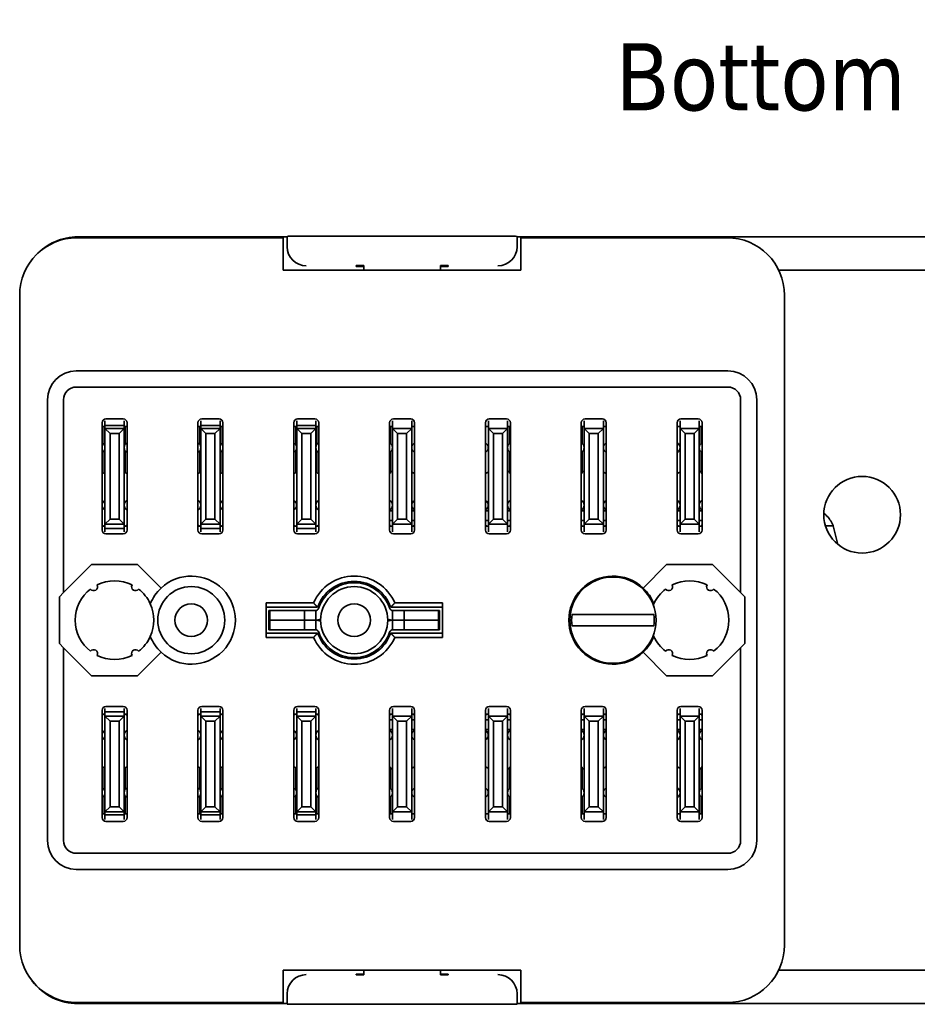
# Model space of a CAD drawing. Header units: millimetres. Extents: x 34 to 182, y 66 to 279.
# Tile 1 of 5: x 34 to 81, y 66 to 117. Entities that reach past the tile are written whole.
import ezdxf

# ---------------------------------------------------------------- set-up
doc = ezdxf.new("R2010")
doc.units = ezdxf.units.MM
doc.layers.add('Symbol (ISO)', color=7, linetype='Continuous', lineweight=25)
doc.layers.add('Visible (ISO)', color=7, linetype='Continuous', lineweight=35)
doc.styles.add('Label Text (ISO)', font='TAHOMA.TTF')

msp = doc.modelspace()

# ---------------------------------------------------------------- linework, layer by layer
at = {"layer": 'Visible (ISO)'}
for p, q in [((37.476, 105.658), (48.226, 105.658)), ((48.426, 105.702), (37.517, 105.702)), ((48.226, 105.658), (48.226, 103.958)), ((48.426, 105.228), (48.426, 105.728)), ((49.426, 105.738), (59.426, 105.738)), ((60.426, 105.228), (60.426, 105.728)), ((96.426, 105.702), (60.426, 105.702)), ((60.626, 105.658), (71.376, 105.658)), ((60.626, 103.958), (60.626, 105.658)), ((48.426, 105.228), (48.426, 105.202)), ((60.426, 105.202), (60.426, 105.228)), ((60.626, 103.958), (48.226, 103.958)), ((52.026, 104.165), (52.026, 104.203)), ((52.026, 104.203), (52.426, 104.203)), ((52.426, 104.165), (52.026, 104.165)), ((52.426, 104.203), (52.426, 103.958)), ((56.426, 103.958), (56.426, 104.203)), ((56.426, 104.203), (56.826, 104.203)), ((56.826, 104.165), (56.426, 104.165)), ((56.826, 104.203), (56.826, 104.165)), ((74.079, 103.958), (82.772, 103.958)), ((34.476, 68.758), (34.476, 102.658)), ((74.376, 102.658), (74.376, 68.758)), ((37.426, 98.708), (71.426, 98.708)), ((37.426, 97.871), (71.426, 97.871)), ((35.926, 74.208), (35.926, 97.208)), ((36.763, 87.146), (36.763, 97.208)), ((72.089, 97.208), (72.089, 87.146)), ((72.926, 97.208), (72.926, 74.208)), ((38.926, 96.11), (38.926, 95.861)), ((38.976, 96.208), (39.876, 96.208)), ((39.926, 95.861), (39.926, 96.11)), ((43.926, 96.11), (43.926, 95.861)), ((43.976, 96.208), (44.876, 96.208)), ((44.926, 95.861), (44.926, 96.11)), ((48.926, 96.11), (48.926, 95.861)), ((48.976, 96.208), (49.876, 96.208)), ((49.926, 95.861), (49.926, 96.11)), ((53.926, 95.908), (53.926, 96.107)), ((53.976, 96.208), (54.876, 96.208)), ((54.926, 96.107), (54.926, 95.908)), ((58.926, 95.908), (58.926, 96.107)), ((58.976, 96.208), (59.876, 96.208)), ((59.926, 96.107), (59.926, 95.908)), ((63.926, 95.908), (63.926, 96.107)), ((63.976, 96.208), (64.876, 96.208)), ((64.926, 96.107), (64.926, 95.908)), ((68.926, 95.908), (68.926, 96.107)), ((68.976, 96.208), (69.876, 96.208)), ((69.926, 96.107), (69.926, 95.908)), ((38.776, 90.408), (38.776, 96.008)), ((38.926, 95.808), (38.776, 95.808)), ((38.876, 95.808), (38.876, 94.869)), ((38.926, 95.708), (38.926, 95.861)), ((38.926, 95.861), (39.926, 95.861)), ((39.194, 95.44), (38.926, 95.708)), ((38.926, 95.708), (38.926, 90.708)), ((38.926, 95.708), (39.926, 95.708)), ((39.926, 95.708), (39.658, 95.44)), ((39.926, 95.861), (39.926, 95.708)), ((40.076, 95.808), (39.926, 95.808)), ((39.926, 90.708), (39.926, 95.708)), ((39.976, 94.869), (39.976, 95.808)), ((40.076, 96.008), (40.076, 90.408)), ((43.776, 90.408), (43.776, 96.008)), ((43.926, 95.808), (43.776, 95.808)), ((43.876, 95.808), (43.876, 94.869)), ((43.926, 95.708), (43.876, 95.708)), ((43.926, 95.708), (43.926, 95.861)), ((43.926, 95.861), (44.926, 95.861)), ((43.926, 95.708), (43.926, 90.708)), ((44.194, 95.44), (43.926, 95.708)), ((43.926, 95.708), (44.926, 95.708)), ((44.926, 95.708), (44.658, 95.44)), ((44.926, 95.861), (44.926, 95.708)), ((45.076, 95.808), (44.926, 95.808)), ((44.926, 90.708), (44.926, 95.708)), ((44.976, 95.708), (44.926, 95.708)), ((44.976, 94.869), (44.976, 95.808)), ((45.076, 96.008), (45.076, 90.408)), ((48.776, 90.408), (48.776, 96.008)), ((48.926, 95.808), (48.776, 95.808)), ((48.876, 95.808), (48.876, 94.869)), ((48.926, 95.708), (48.876, 95.708)), ((48.926, 95.708), (48.926, 95.861)), ((48.926, 95.861), (49.926, 95.861)), ((48.926, 95.708), (48.926, 90.708)), ((49.194, 95.44), (48.926, 95.708)), ((48.926, 95.708), (49.926, 95.708)), ((49.926, 95.708), (49.658, 95.44)), ((49.926, 95.861), (49.926, 95.708)), ((50.076, 95.808), (49.926, 95.808)), ((49.926, 90.708), (49.926, 95.708)), ((49.976, 95.708), (49.926, 95.708)), ((49.976, 94.869), (49.976, 95.808)), ((50.076, 96.008), (50.076, 90.408)), ((53.776, 90.408), (53.776, 96.008)), ((53.926, 95.808), (53.776, 95.808)), ((53.826, 95.808), (53.826, 94.924)), ((53.926, 95.908), (53.926, 95.708)), ((54.926, 95.708), (53.926, 95.708)), ((53.926, 95.708), (54.194, 95.44)), ((53.926, 95.708), (53.926, 90.708)), ((54.658, 95.44), (54.926, 95.708)), ((54.926, 95.708), (54.926, 95.908)), ((55.076, 95.808), (54.926, 95.808)), ((54.926, 90.708), (54.926, 95.708)), ((55.076, 96.008), (55.076, 90.408)), ((58.776, 90.408), (58.776, 96.008)), ((58.926, 95.808), (58.776, 95.808)), ((58.926, 95.908), (58.926, 95.708)), ((59.926, 95.708), (58.926, 95.708)), ((58.926, 95.708), (59.194, 95.44)), ((58.926, 95.708), (58.926, 90.708)), ((59.658, 95.44), (59.926, 95.708)), ((59.926, 95.708), (59.926, 95.908)), ((60.076, 95.808), (59.926, 95.808)), ((59.926, 90.708), (59.926, 95.708)), ((60.026, 94.924), (60.026, 95.808)), ((60.076, 96.008), (60.076, 90.408)), ((63.776, 90.408), (63.776, 96.008)), ((63.926, 95.808), (63.776, 95.808)), ((63.826, 95.808), (63.826, 94.924)), ((63.926, 95.908), (63.926, 95.708)), ((64.926, 95.708), (63.926, 95.708)), ((63.926, 95.708), (64.194, 95.44)), ((63.926, 95.708), (63.926, 90.708)), ((64.658, 95.44), (64.926, 95.708)), ((64.926, 95.708), (64.926, 95.908)), ((65.076, 95.808), (64.926, 95.808)), ((64.926, 90.708), (64.926, 95.708)), ((65.076, 96.008), (65.076, 90.408)), ((68.776, 90.408), (68.776, 96.008)), ((68.926, 95.808), (68.776, 95.808)), ((68.926, 95.908), (68.926, 95.708)), ((69.926, 95.708), (68.926, 95.708)), ((68.926, 95.708), (69.194, 95.44)), ((68.926, 95.708), (68.926, 90.708)), ((69.658, 95.44), (69.926, 95.708)), ((69.926, 95.708), (69.926, 95.908)), ((70.076, 95.808), (69.926, 95.808)), ((69.926, 90.708), (69.926, 95.708)), ((70.026, 94.924), (70.026, 95.808)), ((70.076, 96.008), (70.076, 90.408)), ((39.194, 90.976), (39.194, 95.44)), ((39.194, 95.44), (39.658, 95.44)), ((39.658, 95.44), (39.658, 90.976)), ((44.194, 90.976), (44.194, 95.44)), ((44.194, 95.44), (44.658, 95.44)), ((44.658, 95.44), (44.658, 90.976)), ((49.194, 90.976), (49.194, 95.44)), ((49.194, 95.44), (49.658, 95.44)), ((49.658, 95.44), (49.658, 90.976)), ((54.194, 95.44), (54.658, 95.44)), ((54.194, 90.976), (54.194, 95.44)), ((54.658, 95.44), (54.658, 90.976)), ((59.194, 95.44), (59.658, 95.44)), ((59.194, 90.976), (59.194, 95.44)), ((59.658, 95.44), (59.658, 90.976)), ((64.194, 95.44), (64.658, 95.44)), ((64.194, 90.976), (64.194, 95.44)), ((64.658, 95.44), (64.658, 90.976)), ((69.194, 95.44), (69.658, 95.44)), ((69.194, 90.976), (69.194, 95.44)), ((69.658, 95.44), (69.658, 90.976)), ((38.876, 94.547), (38.876, 93.403)), ((39.976, 93.403), (39.976, 94.547)), ((43.876, 94.547), (43.876, 93.403)), ((44.976, 93.403), (44.976, 94.547)), ((48.876, 94.547), (48.876, 93.403)), ((49.976, 93.403), (49.976, 94.547)), ((53.826, 94.492), (53.826, 93.383)), ((60.026, 93.383), (60.026, 94.492)), ((63.826, 94.492), (63.826, 93.383)), ((70.026, 93.383), (70.026, 94.492)), ((53.926, 93.458), (53.826, 93.458)), ((60.026, 93.458), (59.926, 93.458)), ((63.926, 93.458), (63.826, 93.458)), ((70.026, 93.458), (69.926, 93.458)), ((38.926, 90.708), (39.194, 90.976)), ((39.194, 90.976), (39.658, 90.976)), ((39.658, 90.976), (39.926, 90.708)), ((43.926, 90.708), (44.194, 90.976)), ((44.194, 90.976), (44.658, 90.976)), ((44.658, 90.976), (44.926, 90.708)), ((48.926, 90.708), (49.194, 90.976)), ((49.194, 90.976), (49.658, 90.976)), ((49.658, 90.976), (49.926, 90.708)), ((53.926, 91.408), (53.776, 91.408)), ((54.194, 90.976), (53.926, 90.708)), ((54.658, 90.976), (54.194, 90.976)), ((54.926, 90.708), (54.658, 90.976)), ((55.076, 91.408), (54.926, 91.408)), ((58.926, 91.408), (58.776, 91.408)), ((59.194, 90.976), (58.926, 90.708)), ((59.658, 90.976), (59.194, 90.976)), ((59.926, 90.708), (59.658, 90.976)), ((60.076, 91.408), (59.926, 91.408)), ((63.926, 91.408), (63.776, 91.408)), ((64.194, 90.976), (63.926, 90.708)), ((64.658, 90.976), (64.194, 90.976)), ((64.926, 90.708), (64.658, 90.976)), ((65.076, 91.408), (64.926, 91.408)), ((68.926, 91.408), (68.776, 91.408)), ((69.194, 90.976), (68.926, 90.708)), ((69.658, 90.976), (69.194, 90.976)), ((69.926, 90.708), (69.658, 90.976)), ((70.076, 91.408), (69.926, 91.408)), ((38.926, 90.608), (38.776, 90.608)), ((38.926, 90.708), (39.926, 90.708)), ((38.926, 90.49), (38.926, 90.708)), ((38.926, 90.49), (38.926, 90.311)), ((38.926, 90.49), (39.926, 90.49)), ((39.926, 90.708), (39.926, 90.49)), ((40.076, 90.608), (39.926, 90.608)), ((39.926, 90.311), (39.926, 90.49)), ((43.926, 90.608), (43.776, 90.608)), ((43.926, 90.49), (43.926, 90.708)), ((43.926, 90.708), (44.926, 90.708)), ((43.926, 90.49), (43.926, 90.311)), ((43.926, 90.49), (44.926, 90.49)), ((44.926, 90.708), (44.926, 90.49)), ((45.076, 90.608), (44.926, 90.608)), ((44.926, 90.311), (44.926, 90.49)), ((48.926, 90.608), (48.776, 90.608)), ((48.926, 90.49), (48.926, 90.708)), ((48.926, 90.708), (49.926, 90.708)), ((48.926, 90.49), (48.926, 90.311)), ((48.926, 90.49), (49.926, 90.49)), ((49.926, 90.708), (49.926, 90.49)), ((50.076, 90.608), (49.926, 90.608)), ((49.926, 90.311), (49.926, 90.49)), ((53.926, 90.908), (53.776, 90.908)), ((53.926, 90.608), (53.776, 90.608)), ((53.826, 90.608), (53.826, 90.633)), ((53.926, 90.708), (54.926, 90.708)), ((53.926, 90.708), (53.926, 90.508)), ((53.926, 90.309), (53.926, 90.508)), ((54.926, 90.908), (55.076, 90.908)), ((55.076, 90.908), (54.926, 90.908)), ((54.926, 90.508), (54.926, 90.708)), ((55.076, 90.608), (54.926, 90.608)), ((54.926, 90.508), (54.926, 90.309)), ((58.776, 90.908), (58.926, 90.908)), ((58.926, 90.908), (58.776, 90.908)), ((58.926, 90.608), (58.776, 90.608)), ((58.926, 90.708), (59.926, 90.708)), ((58.926, 90.708), (58.926, 90.508)), ((58.926, 90.309), (58.926, 90.508)), ((59.926, 90.908), (60.076, 90.908)), ((60.076, 90.908), (59.926, 90.908)), ((59.926, 90.508), (59.926, 90.708)), ((60.076, 90.608), (59.926, 90.608)), ((59.926, 90.508), (59.926, 90.309)), ((60.026, 90.633), (60.026, 90.608)), ((63.776, 90.908), (63.926, 90.908)), ((63.926, 90.908), (63.776, 90.908)), ((63.926, 90.608), (63.776, 90.608)), ((63.826, 90.608), (63.826, 90.633)), ((63.926, 90.708), (64.926, 90.708)), ((63.926, 90.708), (63.926, 90.508)), ((63.926, 90.309), (63.926, 90.508)), ((64.926, 90.908), (65.076, 90.908)), ((65.076, 90.908), (64.926, 90.908)), ((64.926, 90.508), (64.926, 90.708)), ((65.076, 90.608), (64.926, 90.608)), ((64.926, 90.508), (64.926, 90.309)), ((68.776, 90.908), (68.926, 90.908)), ((68.926, 90.908), (68.776, 90.908)), ((68.926, 90.608), (68.776, 90.608)), ((68.926, 90.708), (69.926, 90.708)), ((68.926, 90.708), (68.926, 90.508)), ((68.926, 90.309), (68.926, 90.508)), ((69.926, 90.908), (70.076, 90.908)), ((70.076, 90.908), (69.926, 90.908)), ((69.926, 90.508), (69.926, 90.708)), ((70.076, 90.608), (69.926, 90.608)), ((69.926, 90.508), (69.926, 90.309)), ((70.026, 90.633), (70.026, 90.608)), ((76.912, 90.625), (76.513, 90.625)), ((77.165, 89.655), (76.912, 90.625)), ((39.876, 90.208), (38.976, 90.208)), ((44.876, 90.208), (43.976, 90.208)), ((49.876, 90.208), (48.976, 90.208)), ((54.876, 90.208), (53.976, 90.208)), ((59.876, 90.208), (58.976, 90.208)), ((64.876, 90.208), (63.976, 90.208)), ((69.876, 90.208), (68.976, 90.208)), ((36.763, 87.146), (38.225, 88.608)), ((38.225, 88.608), (40.627, 88.608)), ((40.627, 88.608), (41.851, 87.384)), ((67.001, 87.384), (68.225, 88.608)), ((68.225, 88.608), (70.627, 88.608)), ((70.627, 88.608), (72.089, 87.146)), ((36.545, 86.928), (36.763, 87.146)), ((36.545, 84.488), (36.545, 86.928)), ((72.089, 87.146), (72.307, 86.928)), ((72.307, 86.928), (72.307, 84.488)), ((47.326, 84.808), (47.326, 86.608)), ((47.326, 86.608), (49.809, 86.608)), ((50.017, 86.383), (47.326, 86.383)), ((56.526, 86.383), (53.835, 86.383)), ((54.042, 86.608), (56.526, 86.608)), ((56.526, 86.608), (56.526, 84.808)), ((47.476, 85.708), (47.476, 86.208)), ((47.526, 86.208), (47.476, 86.208)), ((47.526, 86.208), (47.641, 86.208)), ((47.526, 85.708), (47.526, 86.208)), ((47.641, 86.208), (47.826, 86.208)), ((49.326, 86.208), (47.826, 86.208)), ((49.326, 86.208), (49.926, 86.208)), ((49.326, 85.708), (49.326, 86.208)), ((49.926, 85.708), (49.926, 86.208)), ((53.926, 86.208), (54.526, 86.208)), ((53.926, 85.708), (53.926, 86.208)), ((56.026, 86.208), (54.526, 86.208)), ((54.526, 85.708), (54.526, 86.208)), ((56.026, 86.208), (56.21, 86.208)), ((56.21, 86.208), (56.326, 86.208)), ((56.376, 86.208), (56.326, 86.208)), ((56.326, 85.708), (56.326, 86.208)), ((56.376, 85.708), (56.376, 86.208)), ((63.293, 86.008), (63.347, 86.008)), ((63.448, 86.008), (67.404, 86.008)), ((67.505, 86.008), (67.559, 86.008)), ((47.476, 85.708), (47.526, 85.708)), ((47.476, 85.708), (47.476, 85.208)), ((47.526, 85.708), (47.476, 85.708)), ((47.641, 85.708), (47.526, 85.708)), ((47.526, 85.708), (47.526, 85.208)), ((47.526, 85.708), (47.641, 85.708)), ((47.826, 85.708), (47.641, 85.708)), ((47.641, 85.708), (47.826, 85.708)), ((47.826, 85.708), (49.326, 85.708)), ((49.326, 85.708), (47.826, 85.708)), ((49.926, 85.708), (49.326, 85.708)), ((49.326, 85.708), (49.326, 85.208)), ((49.326, 85.708), (49.926, 85.708)), ((49.926, 85.708), (49.926, 85.208)), ((54.526, 85.708), (53.926, 85.708)), ((53.926, 85.708), (53.926, 85.208)), ((53.926, 85.708), (54.526, 85.708)), ((54.526, 85.708), (56.026, 85.708)), ((54.526, 85.708), (54.526, 85.208)), ((56.026, 85.708), (54.526, 85.708)), ((56.21, 85.708), (56.026, 85.708)), ((56.026, 85.708), (56.21, 85.708)), ((56.326, 85.708), (56.21, 85.708)), ((56.21, 85.708), (56.326, 85.708)), ((56.326, 85.708), (56.376, 85.708)), ((56.326, 85.708), (56.326, 85.208)), ((56.376, 85.708), (56.326, 85.708)), ((56.376, 85.708), (56.376, 85.208)), ((63.347, 85.408), (63.293, 85.408)), ((67.404, 85.408), (63.448, 85.408)), ((67.559, 85.408), (67.505, 85.408)), ((50.017, 85.033), (47.326, 85.033)), ((49.809, 84.808), (47.326, 84.808)), ((47.476, 85.208), (47.526, 85.208)), ((47.641, 85.208), (47.526, 85.208)), ((47.826, 85.208), (47.641, 85.208)), ((47.826, 85.208), (49.326, 85.208)), ((49.926, 85.208), (49.326, 85.208)), ((56.526, 85.033), (53.835, 85.033)), ((54.526, 85.208), (53.926, 85.208)), ((56.526, 84.808), (54.042, 84.808)), ((54.526, 85.208), (56.026, 85.208)), ((56.21, 85.208), (56.026, 85.208)), ((56.326, 85.208), (56.21, 85.208)), ((56.326, 85.208), (56.376, 85.208)), ((36.763, 84.27), (36.545, 84.488)), ((38.225, 82.808), (36.763, 84.27)), ((36.763, 74.208), (36.763, 84.27)), ((72.089, 84.27), (70.627, 82.808)), ((72.307, 84.488), (72.089, 84.27)), ((72.089, 84.27), (72.089, 74.208)), ((41.851, 84.032), (40.627, 82.808)), ((68.225, 82.808), (67.001, 84.032)), ((40.627, 82.808), (38.225, 82.808)), ((70.627, 82.808), (68.225, 82.808)), ((38.976, 81.208), (39.876, 81.208)), ((43.976, 81.208), (44.876, 81.208)), ((48.976, 81.208), (49.876, 81.208)), ((53.976, 81.208), (54.876, 81.208)), ((58.976, 81.208), (59.876, 81.208)), ((63.976, 81.208), (64.876, 81.208)), ((68.976, 81.208), (69.876, 81.208)), ((38.776, 75.408), (38.776, 81.008)), ((38.926, 80.808), (38.776, 80.808)), ((38.926, 81.105), (38.926, 80.926)), ((38.926, 80.708), (38.926, 80.926)), ((39.926, 80.926), (38.926, 80.926)), ((39.194, 80.44), (38.926, 80.708)), ((38.926, 80.708), (38.926, 75.708)), ((39.926, 80.708), (38.926, 80.708)), ((39.926, 80.708), (39.658, 80.44)), ((39.926, 80.926), (39.926, 81.105)), ((39.926, 80.926), (39.926, 80.708)), ((40.076, 80.808), (39.926, 80.808)), ((39.926, 75.708), (39.926, 80.708)), ((40.076, 81.008), (40.076, 75.408)), ((43.776, 75.408), (43.776, 81.008)), ((43.926, 80.808), (43.776, 80.808)), ((43.926, 81.105), (43.926, 80.926)), ((43.926, 80.708), (43.926, 80.926)), ((44.926, 80.926), (43.926, 80.926)), ((43.926, 80.708), (43.926, 75.708)), ((44.194, 80.44), (43.926, 80.708)), ((44.926, 80.708), (43.926, 80.708)), ((44.926, 80.708), (44.658, 80.44)), ((44.926, 80.926), (44.926, 81.105)), ((44.926, 80.926), (44.926, 80.708)), ((45.076, 80.808), (44.926, 80.808)), ((44.926, 75.708), (44.926, 80.708)), ((45.076, 81.008), (45.076, 75.408)), ((48.776, 75.408), (48.776, 81.008)), ((48.926, 80.808), (48.776, 80.808)), ((48.926, 81.105), (48.926, 80.926)), ((48.926, 80.708), (48.926, 80.926)), ((49.926, 80.926), (48.926, 80.926)), ((48.926, 80.708), (48.926, 75.708)), ((49.194, 80.44), (48.926, 80.708)), ((49.926, 80.708), (48.926, 80.708)), ((49.926, 80.708), (49.658, 80.44)), ((49.926, 80.926), (49.926, 81.105)), ((49.926, 80.926), (49.926, 80.708)), ((50.076, 80.808), (49.926, 80.808)), ((49.926, 75.708), (49.926, 80.708)), ((50.076, 81.008), (50.076, 75.408)), ((53.776, 75.408), (53.776, 81.008)), ((53.926, 80.808), (53.776, 80.808)), ((53.826, 80.783), (53.826, 80.808)), ((53.926, 80.908), (53.926, 81.107)), ((53.926, 80.908), (53.926, 80.708)), ((53.926, 80.708), (54.194, 80.44)), ((54.926, 80.708), (53.926, 80.708)), ((53.926, 80.708), (53.926, 75.708)), ((54.658, 80.44), (54.926, 80.708)), ((54.926, 81.107), (54.926, 80.908)), ((54.926, 80.708), (54.926, 80.908)), ((55.076, 80.808), (54.926, 80.808)), ((54.926, 75.708), (54.926, 80.708)), ((55.076, 81.008), (55.076, 75.408)), ((58.776, 75.408), (58.776, 81.008)), ((58.926, 80.808), (58.776, 80.808)), ((58.926, 80.908), (58.926, 81.107)), ((58.926, 80.908), (58.926, 80.708)), ((58.926, 80.708), (59.194, 80.44)), ((59.926, 80.708), (58.926, 80.708)), ((58.926, 80.708), (58.926, 75.708)), ((59.658, 80.44), (59.926, 80.708)), ((59.926, 81.107), (59.926, 80.908)), ((59.926, 80.708), (59.926, 80.908)), ((60.076, 80.808), (59.926, 80.808)), ((59.926, 75.708), (59.926, 80.708)), ((60.026, 80.808), (60.026, 80.783)), ((60.076, 81.008), (60.076, 75.408)), ((63.776, 75.408), (63.776, 81.008)), ((63.926, 80.808), (63.776, 80.808)), ((63.826, 80.783), (63.826, 80.808)), ((63.926, 80.908), (63.926, 81.107)), ((63.926, 80.908), (63.926, 80.708)), ((63.926, 80.708), (64.194, 80.44)), ((64.926, 80.708), (63.926, 80.708)), ((63.926, 80.708), (63.926, 75.708)), ((64.658, 80.44), (64.926, 80.708)), ((64.926, 81.107), (64.926, 80.908)), ((64.926, 80.708), (64.926, 80.908)), ((65.076, 80.808), (64.926, 80.808)), ((64.926, 75.708), (64.926, 80.708)), ((65.076, 81.008), (65.076, 75.408)), ((68.776, 75.408), (68.776, 81.008)), ((68.926, 80.808), (68.776, 80.808)), ((68.926, 80.908), (68.926, 81.107)), ((68.926, 80.908), (68.926, 80.708)), ((68.926, 80.708), (69.194, 80.44)), ((69.926, 80.708), (68.926, 80.708)), ((68.926, 80.708), (68.926, 75.708)), ((69.658, 80.44), (69.926, 80.708)), ((69.926, 81.107), (69.926, 80.908)), ((69.926, 80.708), (69.926, 80.908)), ((70.076, 80.808), (69.926, 80.808)), ((69.926, 75.708), (69.926, 80.708)), ((70.026, 80.808), (70.026, 80.783)), ((70.076, 81.008), (70.076, 75.408)), ((39.194, 75.976), (39.194, 80.44)), ((39.658, 80.44), (39.194, 80.44)), ((39.658, 80.44), (39.658, 75.976)), ((44.194, 75.976), (44.194, 80.44)), ((44.658, 80.44), (44.194, 80.44)), ((44.658, 80.44), (44.658, 75.976)), ((49.194, 75.976), (49.194, 80.44)), ((49.658, 80.44), (49.194, 80.44)), ((49.658, 80.44), (49.658, 75.976)), ((53.776, 80.508), (53.926, 80.508)), ((54.194, 80.44), (54.658, 80.44)), ((54.194, 75.976), (54.194, 80.44)), ((54.658, 80.44), (54.658, 75.976)), ((54.926, 80.508), (55.076, 80.508)), ((54.926, 80.508), (55.076, 80.508)), ((58.776, 80.508), (58.926, 80.508)), ((58.776, 80.508), (58.926, 80.508)), ((59.194, 80.44), (59.658, 80.44)), ((59.194, 75.976), (59.194, 80.44)), ((59.658, 80.44), (59.658, 75.976)), ((59.926, 80.508), (60.076, 80.508)), ((59.926, 80.508), (60.076, 80.508)), ((63.776, 80.508), (63.926, 80.508)), ((63.776, 80.508), (63.926, 80.508)), ((64.194, 80.44), (64.658, 80.44)), ((64.194, 75.976), (64.194, 80.44)), ((64.658, 80.44), (64.658, 75.976)), ((64.926, 80.508), (65.076, 80.508)), ((64.926, 80.508), (65.076, 80.508)), ((68.776, 80.508), (68.926, 80.508)), ((68.776, 80.508), (68.926, 80.508)), ((69.194, 80.44), (69.658, 80.44)), ((69.194, 75.976), (69.194, 80.44)), ((69.658, 80.44), (69.658, 75.976)), ((69.926, 80.508), (70.076, 80.508)), ((69.926, 80.508), (70.076, 80.508)), ((53.776, 80.008), (53.926, 80.008)), ((54.926, 80.008), (55.076, 80.008)), ((58.776, 80.008), (58.926, 80.008)), ((59.926, 80.008), (60.076, 80.008)), ((63.776, 80.008), (63.926, 80.008)), ((64.926, 80.008), (65.076, 80.008)), ((68.776, 80.008), (68.926, 80.008)), ((69.926, 80.008), (70.076, 80.008)), ((38.876, 78.012), (38.876, 76.869)), ((39.976, 78.012), (39.976, 76.869)), ((43.876, 78.012), (43.876, 76.869)), ((44.976, 78.012), (44.976, 76.869)), ((48.876, 78.012), (48.876, 76.869)), ((49.976, 78.012), (49.976, 76.869)), ((53.826, 76.924), (53.826, 78.033)), ((53.826, 77.958), (53.926, 77.958)), ((59.926, 77.958), (60.026, 77.958)), ((60.026, 78.033), (60.026, 76.924)), ((63.826, 76.924), (63.826, 78.033)), ((63.826, 77.958), (63.926, 77.958)), ((69.926, 77.958), (70.026, 77.958)), ((70.026, 78.033), (70.026, 76.924)), ((38.876, 76.547), (38.876, 75.608)), ((39.976, 76.547), (39.976, 75.608)), ((43.876, 76.547), (43.876, 75.608)), ((44.976, 76.547), (44.976, 75.608)), ((48.876, 76.547), (48.876, 75.608)), ((49.976, 76.547), (49.976, 75.608)), ((53.826, 75.608), (53.826, 76.492)), ((60.026, 76.492), (60.026, 75.608)), ((63.826, 75.608), (63.826, 76.492)), ((70.026, 76.492), (70.026, 75.608)), ((38.926, 75.608), (38.776, 75.608)), ((38.926, 75.708), (39.194, 75.976)), ((38.926, 75.555), (38.926, 75.708)), ((39.926, 75.708), (38.926, 75.708)), ((38.926, 75.555), (38.926, 75.306)), ((39.926, 75.555), (38.926, 75.555)), ((39.658, 75.976), (39.194, 75.976)), ((39.658, 75.976), (39.926, 75.708)), ((39.926, 75.708), (39.926, 75.555)), ((40.076, 75.608), (39.926, 75.608)), ((39.926, 75.306), (39.926, 75.555)), ((43.926, 75.608), (43.776, 75.608)), ((43.926, 75.708), (43.876, 75.708)), ((43.926, 75.708), (44.194, 75.976)), ((43.926, 75.555), (43.926, 75.708)), ((44.926, 75.708), (43.926, 75.708)), ((43.926, 75.555), (43.926, 75.306)), ((44.926, 75.555), (43.926, 75.555)), ((44.658, 75.976), (44.194, 75.976)), ((44.658, 75.976), (44.926, 75.708)), ((44.926, 75.708), (44.926, 75.555)), ((44.976, 75.708), (44.926, 75.708)), ((45.076, 75.608), (44.926, 75.608)), ((44.926, 75.306), (44.926, 75.555)), ((48.926, 75.608), (48.776, 75.608)), ((48.926, 75.708), (48.876, 75.708)), ((48.926, 75.708), (49.194, 75.976)), ((48.926, 75.555), (48.926, 75.708)), ((49.926, 75.708), (48.926, 75.708)), ((48.926, 75.555), (48.926, 75.306)), ((49.926, 75.555), (48.926, 75.555)), ((49.658, 75.976), (49.194, 75.976)), ((49.658, 75.976), (49.926, 75.708)), ((49.926, 75.708), (49.926, 75.555)), ((49.976, 75.708), (49.926, 75.708)), ((50.076, 75.608), (49.926, 75.608)), ((49.926, 75.306), (49.926, 75.555)), ((53.926, 75.608), (53.776, 75.608)), ((54.194, 75.976), (53.926, 75.708)), ((53.926, 75.708), (54.926, 75.708)), ((53.926, 75.708), (53.926, 75.508)), ((53.926, 75.309), (53.926, 75.508)), ((54.658, 75.976), (54.194, 75.976)), ((54.926, 75.708), (54.658, 75.976)), ((54.926, 75.508), (54.926, 75.708)), ((55.076, 75.608), (54.926, 75.608)), ((54.926, 75.508), (54.926, 75.309)), ((58.926, 75.608), (58.776, 75.608)), ((59.194, 75.976), (58.926, 75.708)), ((58.926, 75.708), (59.926, 75.708)), ((58.926, 75.708), (58.926, 75.508)), ((58.926, 75.309), (58.926, 75.508)), ((59.658, 75.976), (59.194, 75.976)), ((59.926, 75.708), (59.658, 75.976)), ((59.926, 75.508), (59.926, 75.708)), ((60.076, 75.608), (59.926, 75.608)), ((59.926, 75.508), (59.926, 75.309)), ((63.926, 75.608), (63.776, 75.608)), ((64.194, 75.976), (63.926, 75.708)), ((63.926, 75.708), (64.926, 75.708)), ((63.926, 75.708), (63.926, 75.508)), ((63.926, 75.309), (63.926, 75.508)), ((64.658, 75.976), (64.194, 75.976)), ((64.926, 75.708), (64.658, 75.976)), ((64.926, 75.508), (64.926, 75.708)), ((65.076, 75.608), (64.926, 75.608)), ((64.926, 75.508), (64.926, 75.309)), ((68.926, 75.608), (68.776, 75.608)), ((69.194, 75.976), (68.926, 75.708)), ((68.926, 75.708), (69.926, 75.708)), ((68.926, 75.708), (68.926, 75.508)), ((68.926, 75.309), (68.926, 75.508)), ((69.658, 75.976), (69.194, 75.976)), ((69.926, 75.708), (69.658, 75.976)), ((69.926, 75.508), (69.926, 75.708)), ((70.076, 75.608), (69.926, 75.608)), ((69.926, 75.508), (69.926, 75.309)), ((39.876, 75.208), (38.976, 75.208)), ((44.876, 75.208), (43.976, 75.208)), ((49.876, 75.208), (48.976, 75.208)), ((54.876, 75.208), (53.976, 75.208)), ((59.876, 75.208), (58.976, 75.208)), ((64.876, 75.208), (63.976, 75.208)), ((69.876, 75.208), (68.976, 75.208)), ((71.426, 73.545), (37.426, 73.545)), ((71.426, 72.708), (37.426, 72.708)), ((48.226, 67.458), (48.226, 65.758)), ((48.226, 67.458), (60.626, 67.458)), ((52.426, 67.458), (52.426, 67.204)), ((56.426, 67.204), (56.426, 67.458)), ((60.626, 65.758), (60.626, 67.458)), ((82.772, 67.458), (74.079, 67.458)), ((52.026, 67.204), (52.026, 67.242)), ((52.026, 67.242), (52.426, 67.242)), ((52.426, 67.204), (52.026, 67.204)), ((56.426, 67.242), (56.826, 67.242)), ((56.826, 67.204), (56.426, 67.204)), ((56.826, 67.242), (56.826, 67.204)), ((48.226, 65.758), (37.476, 65.758)), ((48.426, 66.205), (48.426, 66.179)), ((48.426, 65.679), (48.426, 66.179)), ((60.426, 66.179), (60.426, 66.205)), ((60.426, 65.679), (60.426, 66.179)), ((71.376, 65.758), (60.626, 65.758)), ((37.517, 65.705), (48.426, 65.705)), ((59.426, 65.668), (49.426, 65.668)), ((60.426, 65.705), (96.426, 65.705))]:
    msp.add_line(p, q, dxfattribs=at)
for centre, radius in [((78.426, 91.208), 2), ((65.426, 85.708), 2.25), ((43.426, 85.708), 1.75), ((51.926, 85.708), 1.75), ((43.426, 85.708), 0.85), ((51.926, 85.708), 0.85)]:
    msp.add_circle(centre, radius, dxfattribs=at)
for centre, radius, start, end in [((37.476, 102.658), 3, 90, 180), ((71.376, 102.658), 3, 0, 90), ((37.426, 97.208), 1.5, 90, 180), ((71.426, 97.208), 1.5, 0, 90), ((37.426, 97.208), 0.663, 90, 180), ((71.426, 97.208), 0.663, 0, 90), ((38.976, 96.008), 0.2, 90, 180), ((39.876, 96.008), 0.2, 0, 90), ((43.976, 96.008), 0.2, 90, 180), ((44.876, 96.008), 0.2, 0, 90), ((48.976, 96.008), 0.2, 90, 180), ((49.876, 96.008), 0.2, 0, 90), ((53.976, 96.008), 0.2, 90, 180), ((54.876, 96.008), 0.2, 0, 90), ((58.976, 96.008), 0.2, 90, 180), ((59.876, 96.008), 0.2, 0, 90), ((63.976, 96.008), 0.2, 90, 180), ((64.876, 96.008), 0.2, 0, 90), ((68.976, 96.008), 0.2, 90, 180), ((69.876, 96.008), 0.2, 0, 90), ((38.642, 94.708), 0.283, 298.0725, 61.9275), ((40.209, 94.708), 0.283, 118.0725, 241.9275), ((43.642, 94.708), 0.283, 298.0725, 61.9275), ((45.209, 94.708), 0.283, 118.0725, 241.9275), ((48.642, 94.708), 0.283, 298.0725, 61.9275), ((50.209, 94.708), 0.283, 118.0725, 241.9275), ((53.642, 94.708), 0.283, 298.0725, 61.9275), ((55.209, 94.708), 0.283, 118.0725, 241.9275), ((58.642, 94.708), 0.283, 298.0725, 61.9275), ((60.209, 94.708), 0.283, 118.0725, 241.9275), ((63.642, 94.708), 0.283, 298.0725, 61.9275), ((65.209, 94.708), 0.283, 118.0725, 241.9275), ((68.642, 94.708), 0.283, 298.0725, 61.9275), ((70.209, 94.708), 0.283, 118.0725, 241.9275), ((39.426, 92.008), 1.5, 111.5102, 115.6793), ((39.426, 92.008), 1.5, 64.3207, 68.4898), ((44.426, 92.008), 1.5, 111.5102, 115.6793), ((44.426, 92.008), 1.5, 64.3207, 68.4898), ((49.426, 92.008), 1.5, 111.5102, 115.6793), ((49.426, 92.008), 1.5, 64.3207, 68.4898), ((54.426, 92.008), 1.5, 113.5782, 115.6793), ((54.426, 92.008), 1.5, 64.3207, 70.5288), ((59.426, 92.008), 1.5, 109.4712, 115.6793), ((59.426, 92.008), 1.5, 64.3207, 66.4218), ((64.426, 92.008), 1.5, 113.5782, 115.6793), ((64.426, 92.008), 1.5, 64.3207, 70.5288), ((69.426, 92.008), 1.5, 109.4712, 115.6793), ((69.426, 92.008), 1.5, 64.3207, 66.4218), ((38.642, 91.708), 0.283, 298.0725, 61.9275), ((40.209, 91.708), 0.283, 118.0725, 241.9275), ((43.642, 91.708), 0.283, 298.0725, 61.9275), ((45.209, 91.708), 0.283, 118.0725, 241.9275), ((48.642, 91.708), 0.283, 298.0725, 61.9275), ((50.209, 91.708), 0.283, 118.0725, 241.9275), ((53.642, 91.708), 0.283, 298.0725, 61.9275), ((55.209, 91.708), 0.283, 118.0725, 241.9275), ((58.642, 91.708), 0.283, 298.0725, 61.9275), ((60.209, 91.708), 0.283, 118.0725, 241.9275), ((63.642, 91.708), 0.283, 298.0725, 61.9275), ((65.209, 91.708), 0.283, 118.0725, 241.9275), ((68.642, 91.708), 0.283, 298.0725, 61.9275), ((70.209, 91.708), 0.283, 118.0725, 241.9275), ((39.426, 92.008), 1.5, 244.3207, 248.9605), ((38.976, 90.408), 0.2, 180, 270), ((39.876, 90.408), 0.2, 270, 0), ((39.426, 92.008), 1.5, 291.0395, 295.6793), ((44.426, 92.008), 1.5, 244.3207, 248.9605), ((43.976, 90.408), 0.2, 180, 270), ((44.876, 90.408), 0.2, 270, 0), ((44.426, 92.008), 1.5, 291.0395, 295.6793), ((49.426, 92.008), 1.5, 244.3207, 248.9605), ((48.976, 90.408), 0.2, 180, 270), ((49.876, 90.408), 0.2, 270, 0), ((49.426, 92.008), 1.5, 291.0395, 295.6793), ((54.426, 92.008), 1.5, 244.3207, 246.4218), ((53.976, 90.408), 0.2, 180, 270), ((54.876, 90.408), 0.2, 270, 0), ((54.426, 92.008), 1.5, 291.0395, 295.6793), ((59.426, 92.008), 1.5, 244.3207, 248.9605), ((58.976, 90.408), 0.2, 180, 270), ((59.876, 90.408), 0.2, 270, 0), ((59.426, 92.008), 1.5, 293.5782, 295.6793), ((64.426, 92.008), 1.5, 244.3207, 246.4218), ((63.976, 90.408), 0.2, 180, 270), ((64.876, 90.408), 0.2, 270, 0), ((64.426, 92.008), 1.5, 291.0395, 295.6793), ((69.426, 92.008), 1.5, 244.3207, 248.9605), ((68.976, 90.408), 0.2, 180, 270), ((69.876, 90.408), 0.2, 270, 0), ((69.426, 92.008), 1.5, 293.5782, 295.6793), ((43.426, 85.708), 2.3, 226.7833, 133.2167), ((51.926, 85.708), 2.3, 23.0357, 156.9643), ((65.426, 85.708), 2.3, 46.7833, 313.2167), ((39.426, 85.708), 2.05, 127.5921, 232.4079), ((38.339, 87.446), 0.2, 214.796, 29.204), ((39.426, 85.708), 2.05, 63.5921, 116.4079), ((40.512, 87.446), 0.2, 150.796, 325.204), ((39.426, 85.708), 2.05, 24.5914, 52.4079), ((43.426, 85.708), 2.3, 133.2167, 158.2282), ((51.926, 85.708), 2.025, 19.4712, 160.5288), ((51.926, 85.708), 1.95, 19.0008, 160.9992), ((65.426, 85.708), 2.3, 21.7718, 46.7833), ((69.426, 85.708), 2.05, 127.5921, 155.4086), ((68.339, 87.446), 0.2, 214.796, 29.204), ((69.426, 85.708), 2.05, 63.5921, 116.4079), ((70.512, 87.446), 0.2, 150.796, 325.204), ((69.426, 85.708), 2.05, 307.5921, 52.4079), ((39.426, 85.708), 2.05, 335.4086, 24.5914), ((49.893, 86.408), 0.2, 270, 340.9992), ((53.959, 86.408), 0.2, 199.0008, 270), ((69.426, 85.708), 2.05, 155.4086, 157.3941), ((65.426, 85.708), 2.154, 171.9932, 188.0068), ((65.426, 85.708), 2.154, 351.9932, 8.0068), ((49.893, 86.408), 0.7, 272.6902, 293.926), ((49.893, 85.008), 0.7, 66.074, 87.3098), ((53.959, 86.408), 0.7, 246.074, 267.3098), ((53.959, 85.008), 0.7, 92.6902, 113.926), ((39.426, 85.708), 2.05, 307.5921, 335.4086), ((43.426, 85.708), 2.3, 201.7718, 226.7833), ((51.926, 85.708), 2.3, 203.0357, 336.9643), ((49.893, 85.008), 0.2, 19.0008, 90), ((51.926, 85.708), 2.025, 199.4712, 340.5288), ((51.926, 85.708), 1.95, 199.0008, 340.9992), ((53.959, 85.008), 0.2, 90, 160.9992), ((65.426, 85.708), 2.3, 313.2167, 338.2282), ((69.426, 85.708), 2.05, 202.6059, 204.5914), ((69.426, 85.708), 2.05, 204.5914, 232.4079), ((38.339, 83.969), 0.2, 330.796, 145.204), ((39.426, 85.708), 2.05, 243.5921, 296.4079), ((40.512, 83.969), 0.2, 34.796, 209.204), ((68.339, 83.969), 0.2, 330.796, 145.204), ((69.426, 85.708), 2.05, 243.5921, 296.4079), ((70.512, 83.969), 0.2, 34.796, 209.204), ((38.976, 81.008), 0.2, 90, 180), ((39.876, 81.008), 0.2, 0, 90), ((43.976, 81.008), 0.2, 90, 180), ((44.876, 81.008), 0.2, 0, 90), ((48.976, 81.008), 0.2, 90, 180), ((49.876, 81.008), 0.2, 0, 90), ((53.976, 81.008), 0.2, 90, 180), ((54.876, 81.008), 0.2, 0, 90), ((58.976, 81.008), 0.2, 90, 180), ((59.876, 81.008), 0.2, 0, 90), ((63.976, 81.008), 0.2, 90, 180), ((64.876, 81.008), 0.2, 0, 90), ((68.976, 81.008), 0.2, 90, 180), ((69.876, 81.008), 0.2, 0, 90), ((39.426, 79.408), 1.5, 111.0395, 115.6793), ((39.426, 79.408), 1.5, 64.3207, 68.9605), ((44.426, 79.408), 1.5, 111.0395, 115.6793), ((44.426, 79.408), 1.5, 64.3207, 68.9605), ((49.426, 79.408), 1.5, 111.0395, 115.6793), ((49.426, 79.408), 1.5, 64.3207, 68.9605), ((54.426, 79.408), 1.5, 113.5782, 115.6871), ((54.426, 79.408), 1.5, 64.3285, 68.9605), ((59.426, 79.408), 1.5, 111.0395, 115.6793), ((59.426, 79.408), 1.5, 64.3207, 66.4218), ((64.426, 79.408), 1.5, 113.5782, 115.6793), ((64.426, 79.408), 1.5, 64.3207, 68.9605), ((69.426, 79.408), 1.5, 111.0395, 115.6793), ((69.426, 79.408), 1.5, 64.3207, 66.4218), ((38.642, 79.708), 0.283, 298.0725, 61.9275), ((40.209, 79.708), 0.283, 118.0725, 241.9275), ((43.642, 79.708), 0.283, 298.0725, 61.9275), ((45.209, 79.708), 0.283, 118.0725, 241.9275), ((48.642, 79.708), 0.283, 298.0725, 61.9275), ((50.209, 79.708), 0.283, 118.0725, 241.9275), ((53.642, 79.708), 0.283, 298.0725, 61.9275), ((55.209, 79.708), 0.283, 118.0725, 177.9338), ((55.209, 79.708), 0.283, 182.0662, 241.9275), ((58.642, 79.708), 0.283, 298.0725, 61.9275), ((60.209, 79.708), 0.283, 118.0725, 241.9275), ((63.642, 79.708), 0.283, 298.0725, 61.9275), ((65.209, 79.708), 0.283, 118.0725, 241.9275), ((68.642, 79.708), 0.283, 298.0725, 61.9275), ((70.209, 79.708), 0.283, 118.0725, 241.9275), ((39.426, 79.408), 1.5, 244.3207, 248.4898), ((39.426, 79.408), 1.5, 291.5102, 295.6793), ((44.426, 79.408), 1.5, 244.3207, 248.4898), ((44.426, 79.408), 1.5, 291.5102, 295.6793), ((49.426, 79.408), 1.5, 244.3207, 248.4898), ((49.426, 79.408), 1.5, 291.5102, 295.6793), ((54.426, 79.408), 1.5, 244.3129, 246.4218), ((54.426, 79.408), 1.5, 289.4712, 295.6715), ((59.426, 79.408), 1.5, 244.3207, 250.5288), ((59.426, 79.408), 1.5, 293.5782, 295.6793), ((64.426, 79.408), 1.5, 244.3207, 246.4218), ((64.426, 79.408), 1.5, 289.4712, 295.6793), ((69.426, 79.408), 1.5, 244.3207, 250.5288), ((69.426, 79.408), 1.5, 293.5782, 295.6793), ((38.642, 76.708), 0.283, 298.0725, 61.9275), ((40.209, 76.708), 0.283, 118.0725, 241.9275), ((43.642, 76.708), 0.283, 298.0725, 61.9275), ((45.209, 76.708), 0.283, 118.0725, 241.9275), ((48.642, 76.708), 0.283, 298.0725, 61.9275), ((50.209, 76.708), 0.283, 118.0725, 241.9275), ((53.642, 76.708), 0.283, 298.0725, 61.9275), ((55.209, 76.708), 0.283, 118.0725, 177.9338), ((55.209, 76.708), 0.283, 182.0662, 241.9275), ((58.642, 76.708), 0.283, 298.0725, 61.9275), ((60.209, 76.708), 0.283, 118.0725, 241.9275), ((63.642, 76.708), 0.283, 298.0725, 61.9275), ((65.209, 76.708), 0.283, 118.0725, 241.9275), ((68.642, 76.708), 0.283, 298.0725, 61.9275), ((70.209, 76.708), 0.283, 118.0725, 241.9275), ((38.976, 75.408), 0.2, 180, 270), ((39.876, 75.408), 0.2, 270, 0), ((43.976, 75.408), 0.2, 180, 270), ((44.876, 75.408), 0.2, 270, 0), ((48.976, 75.408), 0.2, 180, 270), ((49.876, 75.408), 0.2, 270, 0), ((53.976, 75.408), 0.2, 180, 270), ((54.876, 75.408), 0.2, 270, 0), ((58.976, 75.408), 0.2, 180, 270), ((59.876, 75.408), 0.2, 270, 0), ((63.976, 75.408), 0.2, 180, 270), ((64.876, 75.408), 0.2, 270, 0), ((68.976, 75.408), 0.2, 180, 270), ((69.876, 75.408), 0.2, 270, 0), ((37.426, 74.208), 1.5, 180, 270), ((37.426, 74.208), 0.663, 180, 270), ((71.426, 74.208), 0.663, 270, 0), ((71.426, 74.208), 1.5, 270, 0), ((37.476, 68.758), 3, 180, 270), ((71.376, 68.758), 3, 270, 0)]:
    msp.add_arc(centre, radius, start, end, dxfattribs=at)
for centre, major_axis, ratio, start_param, end_param in [((37.517, 102.701), (-1.903, 2.32), 0.999907, 5.596208, 6.419627), ((49.426, 105.728), (1, 0), 0.010525, 1.570796, 3.141593), ((59.426, 105.728), (1, 0), 0.010525, 0, 1.570796), ((49.426, 105.202), (0, -1), 0.999945, 4.712389, 4.722914), ((49.426, 105.191), (-0.711, 0.711), 0.98953, 0.79066, 2.350932), ((59.426, 105.191), (0.711, 0.711), 0.98953, 3.932253, 5.492525), ((59.426, 105.202), (0, -1), 0.999945, 1.560272, 1.570796), ((37.517, 68.705), (-1.903, -2.32), 0.999907, 6.053172, 6.970163), ((49.426, 66.216), (-0.711, -0.711), 0.98953, 3.932253, 5.492525), ((59.426, 66.216), (0.711, -0.711), 0.98953, 0.79066, 2.350932), ((49.426, 66.205), (0, 1), 0.999945, 1.560272, 1.570796), ((59.426, 66.205), (0, 1), 0.999945, 4.712389, 4.722914), ((49.426, 65.679), (-1, 0), 0.010525, 0, 1.570796), ((59.426, 65.679), (-1, 0), 0.010525, 1.570796, 3.141593)]:
    msp.add_ellipse(centre, major_axis=major_axis, ratio=ratio, start_param=start_param, end_param=end_param, dxfattribs=at)
for points, knots in [([(76.428, 91.293), (76.486, 91.242), (76.539, 91.191), (76.753, 90.968), (76.862, 90.797), (76.912, 90.625)], [0.1805964, 0.1805964, 0.1805964, 0.1805964, 0.2197596, 0.2197596, 0.3516686, 0.3516686, 0.3516686, 0.3516686]), ([(63.347, 86.008), (63.348, 86.008), (63.35, 86.008), (63.359, 86.008), (63.367, 86.008), (63.385, 86.008), (63.397, 86.008), (63.42, 86.008), (63.435, 86.008), (63.448, 86.008)], [0.00084328, 0.00084328, 0.00084328, 0.00084328, 0.00368985, 0.00368985, 0.00739922, 0.00739922, 0.01113357, 0.01113357, 0.01489089, 0.01489089, 0.01489089, 0.01489089]), ([(67.404, 86.008), (67.417, 86.008), (67.431, 86.008), (67.454, 86.008), (67.467, 86.008), (67.484, 86.008), (67.493, 86.008), (67.501, 86.008), (67.504, 86.008), (67.505, 86.008)], [0.04468739, 0.04468739, 0.04468739, 0.04468739, 0.04844471, 0.04844471, 0.05217906, 0.05217906, 0.05588843, 0.05588843, 0.05873501, 0.05873501, 0.05873501, 0.05873501]), ([(63.448, 85.408), (63.435, 85.408), (63.42, 85.408), (63.397, 85.408), (63.385, 85.408), (63.367, 85.408), (63.359, 85.408), (63.35, 85.408), (63.348, 85.408), (63.347, 85.408)], [0.04468739, 0.04468739, 0.04468739, 0.04468739, 0.04844471, 0.04844471, 0.05217906, 0.05217906, 0.05588843, 0.05588843, 0.05873501, 0.05873501, 0.05873501, 0.05873501]), ([(67.505, 85.408), (67.504, 85.408), (67.501, 85.408), (67.493, 85.408), (67.484, 85.408), (67.467, 85.408), (67.454, 85.408), (67.431, 85.408), (67.417, 85.408), (67.404, 85.408)], [0.00084328, 0.00084328, 0.00084328, 0.00084328, 0.00368985, 0.00368985, 0.00739922, 0.00739922, 0.01113357, 0.01113357, 0.01489089, 0.01489089, 0.01489089, 0.01489089])]:
    msp.add_open_spline(points, degree=3, knots=knots, dxfattribs=at)
for points, weights in [([(50.017, 86.383), (49.916, 86.49), (49.809, 86.608)], [1, 1.00077216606, 1]), ([(54.042, 86.608), (53.936, 86.49), (53.835, 86.383)], [1, 1.00077216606, 1]), ([(49.809, 84.808), (49.916, 84.926), (50.017, 85.033)], [1, 1.00077216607, 1]), ([(53.835, 85.033), (53.936, 84.926), (54.042, 84.808)], [1, 1.00077216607, 1])]:
    msp.add_rational_spline(points, weights, degree=2, dxfattribs=at)

# ---------------------------------------------------------------- texts
at = {"layer": 'Symbol (ISO)', "insert": (65.561, 112.238), "char_height": 3.5, "attachment_point": 7, "style": 'Label Text (ISO)'}
msp.add_mtext('Bottom view', dxfattribs=at)

doc.saveas('drawing.dxf')
